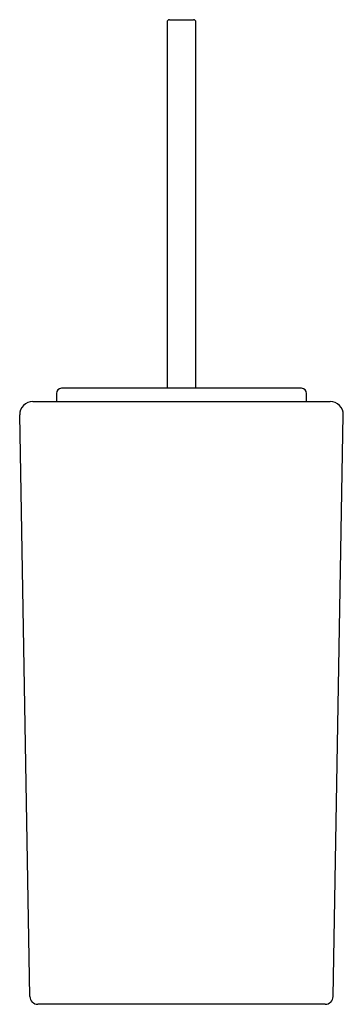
# Model space of a CAD drawing. Header units: millimetres. Extents: x 4008.102 to 4008.225, y 2286.687 to 2287.061.
import ezdxf

# ---------------------------------------------------------------- set-up
doc = ezdxf.new("R2010")
doc.units = ezdxf.units.MM
doc.layers.add('SANINDUSA', color=3, linetype='Continuous')

msp = doc.modelspace()

# ---------------------------------------------------------------- linework, layer by layer
at = {"layer": 'SANINDUSA'}
for p, q in [((4008.15828, 2287.06037), (4008.15828, 2286.92137)), ((4008.15928, 2287.06137), (4008.16408, 2287.06137)), ((4008.16408, 2287.06137), (4008.16828, 2287.06137)), ((4008.16928, 2286.92137), (4008.16928, 2287.06037)), ((4008.12932, 2286.92137), (4008.11828, 2286.92137)), ((4008.20928, 2286.92137), (4008.12932, 2286.92137)), ((4008.11628, 2286.91937), (4008.11628, 2286.91637)), ((4008.21128, 2286.91637), (4008.21128, 2286.91937)), ((4008.10737, 2286.91637), (4008.22019, 2286.91637)), ((4008.10623, 2286.69032), (4008.10237, 2286.91128)), ((4008.22134, 2286.69032), (4008.22519, 2286.91128)), ((4008.21834, 2286.68737), (4008.10923, 2286.68737))]:
    msp.add_line(p, q, dxfattribs=at)
for centre, radius, start, end in [((4008.15928, 2287.06037), 0.001, 90, 180), ((4008.16828, 2287.06037), 0.001, 0, 90), ((4008.11828, 2286.91937), 0.002, 90, 180), ((4008.20928, 2286.91937), 0.002, 0, 90), ((4008.10737, 2286.91137), 0.005, 90, 181), ((4008.22019, 2286.91137), 0.005, 359, 90), ((4008.10923, 2286.69037), 0.003, 181, 270), ((4008.21834, 2286.69037), 0.003, 270, 359)]:
    msp.add_arc(centre, radius, start, end, dxfattribs=at)

doc.saveas('drawing.dxf')
